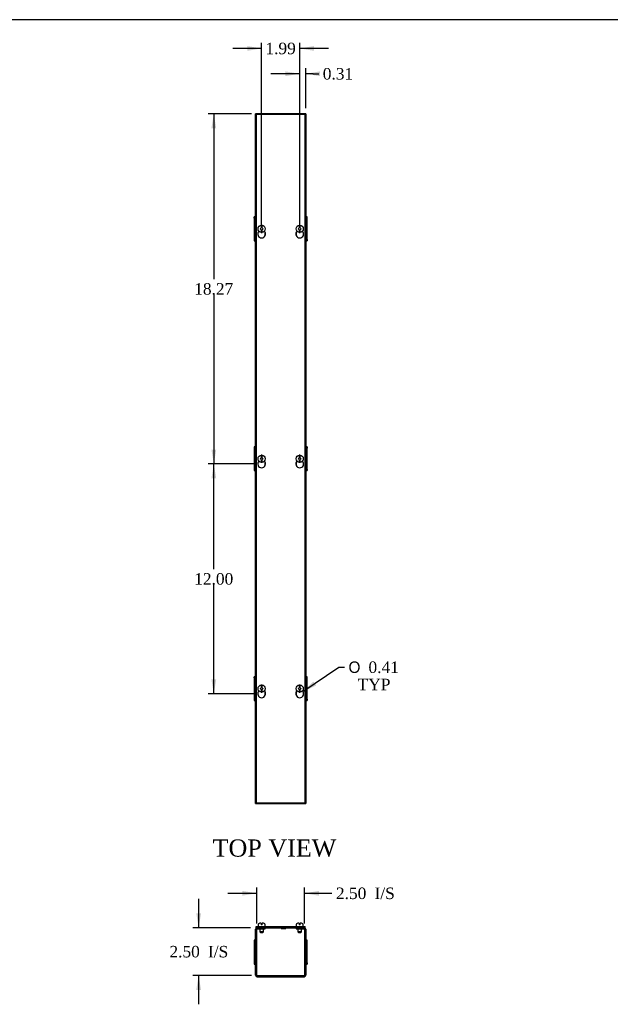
# Model space of a CAD drawing. Header units: inches. Extents: x 1 to 150, y -1 to 99.
# Tile 3 of 7: x 44 to 75, y 48 to 99. Entities that reach past the tile are written whole.
import ezdxf
from ezdxf.enums import TextEntityAlignment as Align

# ---------------------------------------------------------------- set-up
doc = ezdxf.new("R2010")
doc.units = ezdxf.units.IN
doc.header["$MEASUREMENT"] = 0
for name, color, linetype in [('COM56307-2', 7, 'Continuous'), ('COM70721-3', 7, 'Continuous'), ('Default', 7, 'Continuous'), ('QLB20316', 7, 'Continuous'), ('SCS19515', 7, 'Continuous')]:
    doc.layers.add(name, color=color, linetype=linetype)
doc.styles.add('SEACAD_Solid_Edge_ANSI1_Symbols', font='txt')
doc.styles.add('SEACAD_Times_New_Roman', font='times.ttf')
doc.dimstyles.new('HAMMOND_(STH_-_120x80)', dxfattribs={"dimtxt": 0.6, "dimasz": 0.75, "dimexe": 0.3, "dimexo": 0.3, "dimgap": 0.15, "dimtad": 0, "dimtih": 1, "dimtoh": 1, "dimzin": 0, "dimdsep": 46, "dimtxsty": 'SEACAD_Times_New_Roman', "dimblk1": '_SE_FILLED', "dimblk2": '_SE_FILLED', "dimsah": 1, "dimcen": 0.3, "dimadec": 0, "dimazin": 0, "dimtfac": 0.8, "dimtofl": 0, "dimtmove": 1, "dimatfit": 3, "dimfxl": 1, "dimtolj": 1, "dimtzin": 0, "dimarcsym": 0})

# ---------------------------------------------------------------- blocks, each defined once
blk = doc.blocks.new('SE')
at = {"layer": 'COM56307-2', "color": 7, "linetype": 'Continuous'}
for p, q in [((56.675, 52.154), (59.226, 52.154)), ((56.675, 52.097), (56.675, 52.154)), ((56.675, 52.097), (56.729, 52.097)), ((56.893, 52.097), (59.007, 52.097)), ((59.171, 52.097), (59.226, 52.097)), ((59.226, 52.097), (59.226, 52.154))]:
    blk.add_line(p, q, dxfattribs=at)
at = {"layer": 'COM70721-3', "color": 7, "linetype": 'Continuous'}
for p, q in [((56.643, 49.626), (56.643, 52.011)), ((56.7, 49.626), (56.7, 52.011)), ((56.729, 52.097), (56.893, 52.097)), ((56.729, 52.04), (56.893, 52.04)), ((56.893, 52.04), (56.893, 52.097)), ((56.893, 52.04), (57.143, 52.04)), ((57.143, 52.04), (57.143, 52.097)), ((58.757, 52.097), (58.757, 52.04)), ((58.757, 52.04), (59.007, 52.04)), ((59.007, 52.097), (59.171, 52.097)), ((59.007, 52.04), (59.007, 52.097)), ((59.007, 52.04), (59.171, 52.04)), ((59.2, 52.011), (59.2, 49.626)), ((59.257, 52.011), (59.257, 49.626)), ((56.571, 51.44), (56.571, 51.378)), ((56.643, 51.44), (56.571, 51.44)), ((59.329, 51.44), (59.257, 51.44)), ((59.329, 51.378), (59.329, 51.44)), ((56.571, 51.378), (56.643, 51.378)), ((56.571, 51.378), (56.571, 51.218)), ((56.571, 51.218), (56.643, 51.218)), ((56.571, 51.218), (56.571, 51.215)), ((56.571, 51.215), (56.643, 51.215)), ((56.571, 51.215), (56.571, 50.881)), ((59.329, 51.378), (59.257, 51.378)), ((59.329, 51.218), (59.257, 51.218)), ((59.329, 51.215), (59.257, 51.215)), ((59.329, 51.218), (59.329, 51.378)), ((59.329, 51.215), (59.329, 51.218)), ((59.329, 50.881), (59.329, 51.215)), ((56.571, 50.881), (56.643, 50.881)), ((56.571, 50.881), (56.571, 50.756)), ((56.571, 50.756), (56.643, 50.756)), ((56.571, 50.756), (56.571, 50.423)), ((56.571, 50.423), (56.643, 50.423)), ((56.571, 50.423), (56.571, 50.419)), ((56.571, 50.419), (56.643, 50.419)), ((56.571, 50.419), (56.571, 50.26)), ((59.329, 50.881), (59.257, 50.881)), ((59.329, 50.756), (59.257, 50.756)), ((59.329, 50.423), (59.257, 50.423)), ((59.329, 50.419), (59.257, 50.419)), ((59.329, 50.756), (59.329, 50.881)), ((59.329, 50.423), (59.329, 50.756)), ((59.329, 50.419), (59.329, 50.423)), ((59.329, 50.26), (59.329, 50.419)), ((56.571, 50.26), (56.643, 50.26)), ((56.571, 50.26), (56.571, 50.197)), ((56.571, 50.197), (56.643, 50.197)), ((59.329, 50.26), (59.257, 50.26)), ((59.257, 50.197), (59.329, 50.197)), ((59.329, 50.26), (59.329, 50.197)), ((56.729, 49.597), (59.171, 49.597)), ((56.729, 49.54), (59.171, 49.54))]:
    blk.add_line(p, q, dxfattribs=at)
for centre, radius, start, end in [((56.729, 52.011), 0.086, 90, 180), ((56.729, 52.011), 0.029, 90, 180), ((59.171, 52.011), 0.086, 0, 90), ((59.171, 52.011), 0.029, 0, 90), ((56.729, 49.626), 0.086, 180, 270), ((56.729, 49.626), 0.029, 180, 270), ((59.171, 49.626), 0.086, 270, 0), ((59.171, 49.626), 0.029, 270, 0)]:
    blk.add_arc(centre, radius, start, end, dxfattribs=at)
at = {"layer": 'QLB20316', "color": 7, "linetype": 'Continuous'}
for p, q in [((56.7, 52.092), (56.7, 52.097)), ((58.757, 52.067), (57.143, 52.067)), ((57.97, 52.057), (57.97, 52.067)), ((57.97, 52.057), (57.981, 52.057)), ((57.983, 52.067), (57.983, 52.057)), ((57.983, 52.057), (58.22, 52.057)), ((58.22, 52.057), (58.22, 52.067)), ((59.2, 52.092), (59.2, 52.097))]:
    blk.add_line(p, q, dxfattribs=at)
at = {"layer": 'SCS19515', "color": 7, "linetype": 'Continuous'}
for p, q in [((56.768, 52.239), (56.768, 52.179)), ((56.926, 52.329), (56.858, 52.329)), ((56.861, 52.04), (56.861, 51.872)), ((56.926, 52.329), (56.926, 52.254)), ((56.986, 52.254), (56.926, 52.254)), ((57.053, 52.329), (56.986, 52.329)), ((56.986, 52.254), (56.986, 52.329)), ((57.051, 51.872), (57.051, 52.04)), ((57.143, 52.179), (57.143, 52.239)), ((58.758, 52.239), (58.758, 52.179)), ((58.915, 52.329), (58.848, 52.329)), ((58.85, 52.04), (58.85, 51.872)), ((58.915, 52.329), (58.915, 52.254)), ((58.975, 52.254), (58.915, 52.254)), ((59.043, 52.329), (58.975, 52.329)), ((58.975, 52.254), (58.975, 52.329)), ((59.04, 51.872), (59.04, 52.04)), ((59.133, 52.179), (59.133, 52.239)), ((57.051, 51.872), (56.861, 51.872)), ((56.861, 51.872), (56.891, 51.842)), ((56.891, 51.842), (57.021, 51.842)), ((57.021, 51.842), (57.051, 51.872)), ((59.04, 51.872), (58.85, 51.872)), ((58.85, 51.872), (58.88, 51.842)), ((58.88, 51.842), (59.01, 51.842)), ((59.01, 51.842), (59.04, 51.872))]:
    blk.add_line(p, q, dxfattribs=at)
for centre, radius, start, end in [((56.858, 52.239), 0.09, 90, 180), ((56.793, 52.179), 0.025, 180, 270), ((57.053, 52.239), 0.09, 0, 90), ((57.118, 52.179), 0.025, 270, 0), ((58.848, 52.239), 0.09, 90, 180), ((58.783, 52.179), 0.025, 180, 270), ((59.043, 52.239), 0.09, 0, 90), ((59.108, 52.179), 0.025, 270, 0)]:
    blk.add_arc(centre, radius, start, end, dxfattribs=at)
blk = doc.blocks.new('SE1')
at = {"layer": 'COM56307-2', "color": 7, "linetype": 'Continuous'}
for p, q in [((56.675, 94.545), (56.675, 58.607)), ((59.226, 94.545), (56.675, 94.545)), ((59.226, 58.607), (59.226, 94.545)), ((56.675, 58.607), (59.226, 58.607))]:
    blk.add_line(p, q, dxfattribs=at)
for centre in [(56.956, 88.304), (58.945, 88.304), (56.956, 76.304), (58.945, 76.304), (56.956, 64.304), (58.945, 64.304)]:
    blk.add_arc(centre, 0.203, 133.5511, 46.4489, dxfattribs=at)
at = {"layer": 'COM70721-3', "color": 7, "linetype": 'Continuous'}
for p, q in [((56.643, 58.576), (56.643, 94.576)), ((56.729, 94.576), (56.643, 94.576)), ((56.893, 94.576), (56.729, 94.576)), ((59.007, 94.576), (56.893, 94.576)), ((56.893, 94.545), (56.893, 94.576)), ((59.171, 94.576), (59.007, 94.576)), ((59.007, 94.576), (59.007, 94.545)), ((59.257, 94.576), (59.171, 94.576)), ((59.257, 94.576), (59.257, 58.576)), ((56.571, 89.135), (56.571, 89.197)), ((56.643, 89.197), (56.571, 89.197)), ((56.571, 89.135), (56.643, 89.135)), ((56.571, 89.135), (56.571, 88.975)), ((56.571, 88.975), (56.643, 88.975)), ((56.571, 88.975), (56.571, 88.972)), ((56.571, 88.972), (56.643, 88.972)), ((56.571, 88.972), (56.571, 88.638)), ((59.329, 89.197), (59.257, 89.197)), ((59.329, 89.135), (59.257, 89.135)), ((59.329, 88.975), (59.257, 88.975)), ((59.329, 88.972), (59.257, 88.972)), ((59.329, 89.135), (59.329, 89.197)), ((59.329, 88.975), (59.329, 89.135)), ((59.329, 88.972), (59.329, 88.975)), ((59.329, 88.638), (59.329, 88.972)), ((56.571, 88.638), (56.643, 88.638)), ((56.571, 88.638), (56.571, 88.513)), ((56.571, 88.513), (56.643, 88.513)), ((56.571, 88.513), (56.571, 88.18)), ((59.329, 88.638), (59.257, 88.638)), ((59.329, 88.513), (59.257, 88.513)), ((59.329, 88.513), (59.329, 88.638)), ((59.329, 88.18), (59.329, 88.513)), ((56.571, 88.18), (56.643, 88.18)), ((56.571, 88.18), (56.571, 88.176)), ((56.571, 88.176), (56.643, 88.176)), ((56.571, 88.176), (56.571, 88.017)), ((56.571, 88.017), (56.643, 88.017)), ((56.571, 88.017), (56.571, 87.954)), ((56.571, 87.954), (56.643, 87.954)), ((57.143, 88.226), (57.143, 88.382)), ((58.757, 88.381), (58.757, 88.227)), ((59.329, 88.18), (59.257, 88.18)), ((59.329, 88.176), (59.257, 88.176)), ((59.329, 88.017), (59.257, 88.017)), ((59.257, 87.954), (59.329, 87.954)), ((59.329, 88.176), (59.329, 88.18)), ((59.329, 88.017), (59.329, 88.176)), ((59.329, 88.017), (59.329, 87.954)), ((56.571, 77.197), (56.571, 77.135)), ((56.643, 77.197), (56.571, 77.197)), ((56.571, 77.135), (56.643, 77.135)), ((56.571, 77.135), (56.571, 76.975)), ((59.329, 77.197), (59.257, 77.197)), ((59.329, 77.135), (59.257, 77.135)), ((59.329, 77.197), (59.329, 77.135)), ((59.329, 76.975), (59.329, 77.135)), ((56.571, 76.975), (56.643, 76.975)), ((56.571, 76.975), (56.571, 76.972)), ((56.571, 76.972), (56.643, 76.972)), ((56.571, 76.972), (56.571, 76.638)), ((56.571, 76.638), (56.643, 76.638)), ((56.571, 76.638), (56.571, 76.513)), ((59.329, 76.975), (59.257, 76.975)), ((59.329, 76.972), (59.257, 76.972)), ((59.329, 76.638), (59.257, 76.638)), ((59.329, 76.972), (59.329, 76.975)), ((59.329, 76.638), (59.329, 76.972)), ((59.329, 76.513), (59.329, 76.638)), ((56.571, 76.513), (56.643, 76.513)), ((56.571, 76.513), (56.571, 76.18)), ((56.571, 76.18), (56.643, 76.18)), ((56.571, 76.18), (56.571, 76.176)), ((56.571, 76.176), (56.643, 76.176)), ((56.571, 76.176), (56.571, 76.017)), ((57.143, 76.226), (57.143, 76.382)), ((58.757, 76.381), (58.757, 76.227)), ((59.329, 76.513), (59.257, 76.513)), ((59.329, 76.18), (59.257, 76.18)), ((59.329, 76.176), (59.257, 76.176)), ((59.329, 76.18), (59.329, 76.513)), ((59.329, 76.176), (59.329, 76.18)), ((59.329, 76.017), (59.329, 76.176)), ((56.571, 76.017), (56.643, 76.017)), ((56.571, 76.017), (56.571, 75.954)), ((56.571, 75.954), (56.643, 75.954)), ((59.329, 76.017), (59.257, 76.017)), ((59.257, 75.954), (59.329, 75.954)), ((59.329, 76.017), (59.329, 75.954)), ((56.571, 65.135), (56.571, 65.197)), ((56.643, 65.197), (56.571, 65.197)), ((56.571, 65.135), (56.643, 65.135)), ((56.571, 65.135), (56.571, 64.975)), ((56.571, 64.975), (56.643, 64.975)), ((56.571, 64.975), (56.571, 64.972)), ((56.571, 64.972), (56.643, 64.972)), ((56.571, 64.972), (56.571, 64.638)), ((59.329, 65.197), (59.257, 65.197)), ((59.329, 65.135), (59.257, 65.135)), ((59.329, 64.975), (59.257, 64.975)), ((59.329, 64.972), (59.257, 64.972)), ((59.329, 65.135), (59.329, 65.197)), ((59.329, 64.975), (59.329, 65.135)), ((59.329, 64.972), (59.329, 64.975)), ((59.329, 64.638), (59.329, 64.972)), ((56.571, 64.638), (56.643, 64.638)), ((56.571, 64.638), (56.571, 64.513)), ((56.571, 64.513), (56.643, 64.513)), ((56.571, 64.513), (56.571, 64.18)), ((57.143, 64.226), (57.143, 64.381)), ((58.757, 64.381), (58.757, 64.226)), ((59.329, 64.638), (59.257, 64.638)), ((59.329, 64.513), (59.257, 64.513)), ((59.329, 64.513), (59.329, 64.638)), ((59.329, 64.18), (59.329, 64.513)), ((56.571, 64.18), (56.643, 64.18)), ((56.571, 64.18), (56.571, 64.176)), ((56.571, 64.176), (56.643, 64.176)), ((56.571, 64.176), (56.571, 64.017)), ((56.571, 64.017), (56.643, 64.017)), ((56.571, 64.017), (56.571, 63.954)), ((56.571, 63.954), (56.643, 63.954)), ((59.329, 64.18), (59.257, 64.18)), ((59.329, 64.176), (59.257, 64.176)), ((59.329, 64.017), (59.257, 64.017)), ((59.257, 63.954), (59.329, 63.954)), ((59.329, 64.176), (59.329, 64.18)), ((59.329, 64.017), (59.329, 64.176)), ((59.329, 64.017), (59.329, 63.954)), ((56.893, 58.576), (56.893, 58.607)), ((59.007, 58.607), (59.007, 58.576)), ((56.643, 58.576), (56.729, 58.576)), ((56.729, 58.576), (56.893, 58.576)), ((56.893, 58.576), (59.007, 58.576)), ((59.007, 58.576), (59.171, 58.576)), ((59.171, 58.576), (59.257, 58.576))]:
    blk.add_line(p, q, dxfattribs=at)
at = {"layer": 'SCS19515', "color": 7, "linetype": 'Continuous'}
for p, q in [((56.877, 88.576), (56.926, 88.625)), ((56.926, 88.527), (56.877, 88.576)), ((56.926, 88.76), (56.926, 88.669)), ((56.926, 88.669), (56.926, 88.625)), ((56.926, 88.527), (56.926, 88.483)), ((56.926, 88.483), (56.926, 88.392)), ((56.986, 88.669), (56.986, 88.76)), ((56.986, 88.625), (56.986, 88.669)), ((56.986, 88.625), (57.035, 88.576)), ((57.035, 88.576), (56.986, 88.527)), ((56.986, 88.483), (56.986, 88.527)), ((56.986, 88.392), (56.986, 88.483)), ((58.866, 88.576), (58.915, 88.625)), ((58.915, 88.527), (58.866, 88.576)), ((58.915, 88.76), (58.915, 88.669)), ((58.915, 88.669), (58.915, 88.625)), ((58.915, 88.527), (58.915, 88.483)), ((58.915, 88.483), (58.915, 88.392)), ((58.975, 88.669), (58.975, 88.76)), ((58.975, 88.625), (58.975, 88.669)), ((58.975, 88.625), (59.024, 88.576)), ((59.024, 88.576), (58.975, 88.527)), ((58.975, 88.483), (58.975, 88.527)), ((58.975, 88.392), (58.975, 88.483)), ((56.877, 76.576), (56.926, 76.625)), ((56.926, 76.76), (56.926, 76.669)), ((56.926, 76.669), (56.926, 76.625)), ((56.986, 76.669), (56.986, 76.76)), ((56.986, 76.625), (56.986, 76.669)), ((56.986, 76.625), (57.035, 76.576)), ((58.866, 76.576), (58.915, 76.625)), ((58.915, 76.76), (58.915, 76.669)), ((58.915, 76.669), (58.915, 76.625)), ((58.975, 76.669), (58.975, 76.76)), ((58.975, 76.625), (58.975, 76.669)), ((58.975, 76.625), (59.024, 76.576)), ((56.926, 76.527), (56.877, 76.576)), ((56.926, 76.527), (56.926, 76.483)), ((56.926, 76.483), (56.926, 76.392)), ((57.035, 76.576), (56.986, 76.527)), ((56.986, 76.483), (56.986, 76.527)), ((56.986, 76.392), (56.986, 76.483)), ((58.915, 76.527), (58.866, 76.576)), ((58.915, 76.527), (58.915, 76.483)), ((58.915, 76.483), (58.915, 76.392)), ((59.024, 76.576), (58.975, 76.527)), ((58.975, 76.483), (58.975, 76.527)), ((58.975, 76.392), (58.975, 76.483)), ((56.926, 64.759), (56.926, 64.668)), ((56.986, 64.668), (56.986, 64.759)), ((58.915, 64.759), (58.915, 64.668)), ((58.975, 64.668), (58.975, 64.759)), ((56.877, 64.576), (56.926, 64.625)), ((56.926, 64.526), (56.877, 64.576)), ((56.926, 64.668), (56.926, 64.625)), ((56.926, 64.526), (56.926, 64.483)), ((56.926, 64.483), (56.926, 64.392)), ((56.986, 64.625), (56.986, 64.668)), ((56.986, 64.625), (57.035, 64.576)), ((57.035, 64.576), (56.986, 64.526)), ((56.986, 64.483), (56.986, 64.526)), ((56.986, 64.392), (56.986, 64.483)), ((58.866, 64.576), (58.915, 64.625)), ((58.915, 64.526), (58.866, 64.576)), ((58.915, 64.668), (58.915, 64.625)), ((58.915, 64.526), (58.915, 64.483)), ((58.915, 64.483), (58.915, 64.392)), ((58.975, 64.625), (58.975, 64.668)), ((58.975, 64.625), (59.024, 64.576)), ((59.024, 64.576), (58.975, 64.526)), ((58.975, 64.483), (58.975, 64.526)), ((58.975, 64.392), (58.975, 64.483))]:
    blk.add_line(p, q, dxfattribs=at)
for centre in [(56.956, 88.576), (58.945, 88.576), (56.956, 76.576), (58.945, 76.576), (56.956, 64.576), (58.945, 64.576)]:
    blk.add_circle(centre, 0.187, dxfattribs=at)
for centre, start, end in [((56.956, 88.576), 80.7303, 99.2697), ((58.945, 88.576), 80.7303, 99.2697), ((56.956, 88.576), 260.7303, 279.2697), ((58.945, 88.576), 260.7303, 279.2697), ((56.956, 76.576), 80.7303, 99.2697), ((58.945, 76.576), 80.7303, 99.2697), ((56.956, 76.576), 260.7303, 279.2697), ((58.945, 76.576), 260.7303, 279.2697), ((56.956, 64.576), 80.7303, 99.2697), ((58.945, 64.576), 80.7303, 99.2697), ((56.956, 64.576), 260.7303, 279.2697), ((58.945, 64.576), 260.7303, 279.2697)]:
    blk.add_arc(centre, 0.186, start, end, dxfattribs=at)
blk = doc.blocks.new('DMBLK530')
at = {"layer": 'Default', "linetype": 'Continuous', "transparency": 16777216}
for points in [[(55.95, 54.017), (55.95, 53.767), (56.7, 53.892)], [(59.95, 54.017), (59.2, 53.892), (59.95, 53.767)]]:
    blk.add_hatch(color=7, dxfattribs=at).paths.add_polyline_path(points)
at = {"layer": 'Default', "color": 7, "linetype": 'Continuous', "transparency": 16777216}
for p, q in [((56.7, 52.311), (56.7, 54.192)), ((59.2, 52.311), (59.2, 54.192)), ((55.2, 53.892), (56.7, 53.892)), ((59.2, 53.892), (60.326, 53.892)), ((60.326, 53.892), (60.626, 53.892))]:
    blk.add_line(p, q, dxfattribs=at)
at = {"layer": 'Default', "color": 7, "linetype": 'Continuous', "transparency": 16777216, "style": 'SEACAD_Times_New_Roman'}
for s, p in [('2.50', (60.836, 54.192)), ('I/S', (62.849, 54.192))]:
    blk.add_text(s, height=0.6, dxfattribs=at).set_placement(p, align=Align.TOP_LEFT)
blk = doc.blocks.new('_SE_FILLED')
at = {"color": 0}
blk.add_line((0, 0), (-1, 0), dxfattribs=at)
blk.add_solid([(0, 0), (-1, -0.1665), (-1, 0.1665), (0, 0)], dxfattribs=at)
blk = doc.blocks.new('DMBLK531')
at = {"layer": 'Default', "linetype": 'Continuous', "transparency": 16777216}
for points in [[(53.545, 52.847), (53.67, 52.097), (53.795, 52.847)], [(53.545, 48.847), (53.795, 48.847), (53.67, 49.597)]]:
    blk.add_hatch(color=7, dxfattribs=at).paths.add_polyline_path(points)
at = {"layer": 'Default', "color": 7, "linetype": 'Continuous', "transparency": 16777216}
for p, q in [((53.67, 53.597), (53.67, 52.097)), ((56.375, 52.097), (53.37, 52.097)), ((56.429, 49.597), (53.37, 49.597)), ((53.67, 49.597), (53.67, 48.097))]:
    blk.add_line(p, q, dxfattribs=at)
at = {"layer": 'Default', "color": 7, "linetype": 'Continuous', "transparency": 16777216, "style": 'SEACAD_Times_New_Roman'}
for s, p in [('2.50', (52.145, 51.147)), ('I/S', (54.158, 51.147))]:
    blk.add_text(s, height=0.6, dxfattribs=at).set_placement(p, align=Align.TOP_LEFT)
blk = doc.blocks.new('DMBLK534')
at = {"layer": 'Default', "linetype": 'Continuous', "transparency": 16777216}
for points in [[(54.337, 93.826), (54.587, 93.826), (54.462, 94.576)], [(54.337, 77.054), (54.462, 76.304), (54.587, 77.054)]]:
    blk.add_hatch(color=7, dxfattribs=at).paths.add_polyline_path(points)
at = {"layer": 'Default', "color": 7, "linetype": 'Continuous', "transparency": 16777216}
for p, q in [((56.429, 94.576), (54.162, 94.576)), ((54.462, 94.576), (54.462, 85.95)), ((54.462, 85.14), (54.462, 76.304)), ((56.656, 76.304), (54.162, 76.304))]:
    blk.add_line(p, q, dxfattribs=at)
at = {"layer": 'Default', "color": 7, "linetype": 'Continuous', "transparency": 16777216, "style": 'SEACAD_Times_New_Roman'}
blk.add_text('18.27', height=0.6, dxfattribs=at).set_placement((53.438, 85.74), align=Align.TOP_LEFT)
blk = doc.blocks.new('DMBLK535')
at = {"layer": 'Default', "linetype": 'Continuous', "transparency": 16777216}
for points in [[(54.337, 75.554), (54.587, 75.554), (54.462, 76.304)], [(54.337, 65.054), (54.462, 64.304), (54.587, 65.054)]]:
    blk.add_hatch(color=7, dxfattribs=at).paths.add_polyline_path(points)
at = {"layer": 'Default', "color": 7, "linetype": 'Continuous', "transparency": 16777216}
for p, q in [((56.656, 76.304), (54.162, 76.304)), ((54.462, 70.814), (54.462, 76.304)), ((54.462, 64.304), (54.462, 70.004)), ((56.656, 64.304), (54.162, 64.304))]:
    blk.add_line(p, q, dxfattribs=at)
at = {"layer": 'Default', "color": 7, "linetype": 'Continuous', "transparency": 16777216, "style": 'SEACAD_Times_New_Roman'}
blk.add_text('12.00', height=0.6, dxfattribs=at).set_placement((53.438, 70.604), align=Align.TOP_LEFT)
blk = doc.blocks.new('DMBLK536')
at = {"layer": 'Default', "linetype": 'Continuous', "transparency": 16777216}
for points in [[(58.195, 96.794), (58.195, 96.544), (58.945, 96.669)], [(60.007, 96.794), (59.257, 96.669), (60.007, 96.544)]]:
    blk.add_hatch(color=7, dxfattribs=at).paths.add_polyline_path(points)
at = {"layer": 'Default', "color": 7, "linetype": 'Continuous', "transparency": 16777216}
for p, q in [((58.945, 96.669), (57.445, 96.669)), ((58.945, 88.604), (58.945, 96.969)), ((59.257, 94.876), (59.257, 96.969)), ((59.638, 96.669), (59.257, 96.669)), ((59.638, 96.669), (59.938, 96.669))]:
    blk.add_line(p, q, dxfattribs=at)
at = {"layer": 'Default', "color": 7, "linetype": 'Continuous', "transparency": 16777216, "style": 'SEACAD_Times_New_Roman'}
blk.add_text('0.31', height=0.6, dxfattribs=at).set_placement((60.148, 96.969), align=Align.TOP_LEFT)
blk = doc.blocks.new('DMBLK537')
at = {"layer": 'Default', "linetype": 'Continuous', "transparency": 16777216}
for points in [[(56.206, 98.118), (56.206, 97.868), (56.956, 97.993)], [(59.695, 98.118), (58.945, 97.993), (59.695, 97.868)]]:
    blk.add_hatch(color=7, dxfattribs=at).paths.add_polyline_path(points)
at = {"layer": 'Default', "color": 7, "linetype": 'Continuous', "transparency": 16777216}
for p, q in [((56.956, 88.604), (56.956, 98.293)), ((58.945, 88.604), (58.945, 98.293)), ((56.956, 97.993), (55.456, 97.993)), ((60.445, 97.993), (58.945, 97.993))]:
    blk.add_line(p, q, dxfattribs=at)
at = {"layer": 'Default', "color": 7, "linetype": 'Continuous', "transparency": 16777216, "style": 'SEACAD_Times_New_Roman'}
blk.add_text('1.99', height=0.6, dxfattribs=at).set_placement((57.154, 98.293), align=Align.TOP_LEFT)
blk = doc.blocks.new('DMBLK538')
at = {"layer": 'Default', "linetype": 'Continuous', "transparency": 16777216}
blk.add_hatch(color=7, dxfattribs=at).paths.add_polyline_path([(59.661, 64.944), (59.113, 64.418), (59.802, 64.738)])
at = {"layer": 'Default', "color": 7, "linetype": 'Continuous', "transparency": 16777216}
for p, q in [((59.113, 64.418), (60.979, 65.693)), ((60.979, 65.693), (61.279, 65.693))]:
    blk.add_line(p, q, dxfattribs=at)
for s, style, p in [('O', 'SEACAD_Solid_Edge_ANSI1_Symbols', (61.489, 65.993)), ('0.41', 'SEACAD_Times_New_Roman', (62.533, 65.993)), ('TYP', 'SEACAD_Times_New_Roman', (61.968, 65.093))]:
    blk.add_text(s, height=0.6, dxfattribs=dict(at, style=style)).set_placement(p, align=Align.TOP_LEFT)
blk = doc.blocks.new('BORDER')
at = {"layer": 'Default', "color": 7, "linetype": 'Continuous'}
blk.add_line((0, 27.86), (-41.86, 27.86), dxfattribs=at)

msp = doc.modelspace()

# ---------------------------------------------------------------- block references
at = {"layer": 'Default', "color": 7, "xscale": 3.56, "yscale": 3.56, "zscale": 3.56}
msp.add_blockref('BORDER', (149.664, 0.311), dxfattribs=at)
at = {"layer": 'Default'}
for name in ['SE1', 'SE']:
    msp.add_blockref(name, (0, 0), dxfattribs=at)

# ---------------------------------------------------------------- texts
at = {"layer": 'Default', "color": 7, "linetype": 'Continuous', "style": 'SEACAD_Times_New_Roman'}
msp.add_text('TOP VIEW', height=0.9, dxfattribs=at).set_placement((54.399, 56.705), align=Align.TOP_LEFT)

# ---------------------------------------------------------------- dimensions: what is measured, and where the dimension line sits
at = {"layer": 'Default', "color": 7, "linetype": 'Continuous'}
dim = msp.add_linear_dim(base=(56.956, 97.993), p1=(58.945, 88.304), p2=(56.956, 88.304), text='\\A1;<>', dimstyle='HAMMOND_(STH_-_120x80)', override={"dimtmove": 0}, dxfattribs=at)
dim.commit()
dim.dimension.update_dxf_attribs({"geometry": 'DMBLK537', "text_midpoint": (57.95, 97.993), "dimtype": 160})
dim = msp.add_linear_dim(base=(58.945, 96.669), p1=(59.257, 94.576), p2=(58.945, 88.304), text='\\A1;<>', dimstyle='HAMMOND_(STH_-_120x80)', dxfattribs=at)
dim.commit()
dim.dimension.update_dxf_attribs({"geometry": 'DMBLK536', "text_midpoint": (59.938, 96.669), "dimtype": 160})
for base, p1, p2, text, picture, middle, dimtype in [((54.462, 76.304), (56.729, 94.576), (56.956, 76.304), '\\A1;<>', 'DMBLK534', (54.462, 85.44), 160), ((54.462, 64.304), (56.956, 64.304), (56.956, 76.304), '\\A1;<>', 'DMBLK535', (54.462, 70.304), 161), ((53.67, 49.597), (59.226, 52.097), (59.171, 49.597), '\\A1;<> I/S', 'DMBLK531', (53.67, 50.847), 160)]:
    dim = msp.add_linear_dim(base=base, p1=p1, p2=p2, angle=90, text=text, dimstyle='HAMMOND_(STH_-_120x80)', override={"dimtmove": 0}, dxfattribs=at)
    dim.commit()
    dim.dimension.update_dxf_attribs({"geometry": picture, "text_midpoint": middle, "dimtype": dimtype})
dim = msp.add_diameter_dim_2p(p1=(58.777, 64.189), p2=(59.113, 64.418), text='\\A1;<>\\PTYP', dimstyle='HAMMOND_(STH_-_120x80)', override={"dimtmove": 0}, dxfattribs=at)
dim.commit()
dim.dimension.update_dxf_attribs({"geometry": 'DMBLK538', "text_midpoint": (61.279, 65.693), "dimtype": 163})
dim = msp.add_linear_dim(base=(56.7, 53.892), p1=(56.7, 52.011), p2=(59.2, 52.011), angle=0, text='\\A1;<> I/S', dimstyle='HAMMOND_(STH_-_120x80)', dxfattribs=at)
dim.commit()
dim.dimension.update_dxf_attribs({"geometry": 'DMBLK530', "text_midpoint": (60.626, 53.892), "dimtype": 161})

doc.saveas('drawing.dxf')
